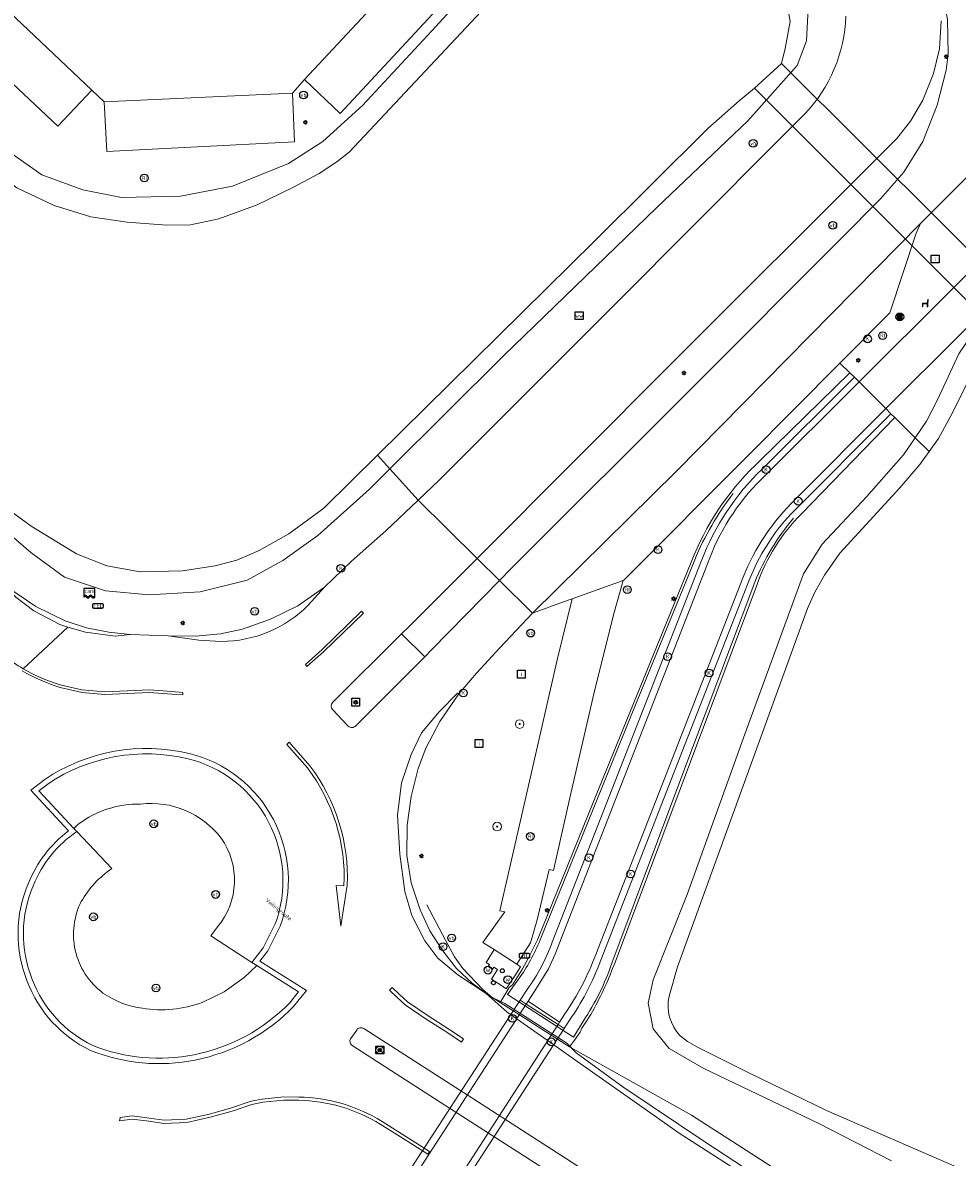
# Model space of a CAD drawing. Header units: metres. Extents: x 73718 to 76933, y 443658 to 446696.
# Tile 147 of 161: x 75872 to 75959, y 445458 to 445563. Entities that reach past the tile are written whole.
import ezdxf
from ezdxf.enums import TextEntityAlignment as Align

# ---------------------------------------------------------------- set-up
doc = ezdxf.new("R2010")
doc.units = ezdxf.units.M
for name, color, linetype, lineweight in [('B-WE-GK-BESCHOEIING-G', 130, 'GK-BESCHOEIING-SO', 18), ('B-WE-GR-BEPLANTING_CULTUUR_HEESTERS-GV', 90, 'Continuous', 18), ('B-WE-GR-BOOM-S', 90, 'Continuous', 25), ('B-WE-IE-MEUBILAIR-S', 7, 'Continuous', 25), ('B-WE-IE-MEUBILAIR_WEGMEUBILAIR-G', 7, 'Continuous', 18), ('B-WE-IE-MEUBILAIR_WEGMEUBILAIR-S', 7, 'Continuous', 25), ('B-WE-IE-MEUBILAIR_WEGMEUBILAIR_AFVALBAK-S', 7, 'Continuous', 25), ('B-WE-KW-KUNSTWERK_DUIKER-GV', 170, 'Continuous', 18), ('B-WE-KW-KUNSTWERK_TUNNEL-GV', 170, 'Continuous', 18), ('B-WE-OG-TERREIN_OEVER-GV', 7, 'Continuous', 18), ('B-WE-OG-TOPOGRAFIE-T18', 10, 'Continuous', 18), ('B-WE-OG-WATER_SLOOT-GV', 120, 'Continuous', 18), ('B-WE-OG-WEG-GV', 7, 'Continuous', 18), ('B-WE-RI-HWA_GOOT_LIJNGOOT-G', 150, 'Continuous', 18), ('B-WE-VH-GESLOTENVERHARDING_ASFALT-GV', 10, 'Continuous', 18), ('B-WE-VH-GESLOTENVERHARDING_BETON-GV', 10, 'Continuous', 18), ('B-WE-VH-HALFVERHARDING_GRASBETONSTEEN-GV', 130, 'Continuous', 18), ('B-WE-VH-OPENVERHARDING_BETONELEMENT-GV', 30, 'Continuous', 18), ('B-WE-VH-OPENVERHARDING_BETONSTRAATSTEEN-GV', 30, 'Continuous', 18), ('X-XX-AL-VERWIJZING-S', 7, 'Continuous', 25)]:
    doc.layers.add(name, color=color, linetype=linetype, lineweight=lineweight)
doc.styles.add('NLCS-ISO', font='NLCS-ISO.ttf')
doc.styles.add('NLCS-ISO-M200-T18', font='NLCS-ISO.ttf', dxfattribs={"height": 0.36})
doc.linetypes.add('GK-BESCHOEIING-SO', pattern='A,18,-3,[1,NLCS.SHX,S=0.6,R=0,X=0,Y=0],-3', length=24)

# ---------------------------------------------------------------- blocks, each defined once
blk = doc.blocks.new('SIE-WEG_AFVALBAK-SO')
h = blk.add_hatch(color=256)
h.dxf.hatch_style = 1
h.paths.add_polyline_path([(-0.864, -0.864), (0.864, -0.864), (0.864, 0.864), (-0.864, 0.864)])
for points in [[(-1.152, -1.152), (1.152, -1.152), (1.152, 1.152), (-1.152, 1.152)], [(-0.864, -0.864), (0.864, -0.864), (0.864, 0.864), (-0.864, 0.864)]]:
    blk.add_lwpolyline(points, close=True)
blk.add_circle((0, 0), 1.8)
blk = doc.blocks.new('SIE-MEUBILAIR_BORD_INFORMATIE-SO')
at = {"flags": 128}
blk.add_lwpolyline([(-1.8, 1.8), (1.8, 1.8), (1.8, -1.8), (-1.8, -1.8)], close=True, dxfattribs=at)
at = {"style": 'NLCS-ISO'}
blk.add_text('i', height=1.8, dxfattribs=at).set_placement((0, 0), align=Align.MIDDLE_CENTER)
blk = doc.blocks.new('SIE-MEUBILAIR_BORD_WEGWIJZER-SO')
at = {"flags": 128}
blk.add_lwpolyline([(-1.8, 1.8), (1.8, 1.8), (1.8, -1.8), (-1.8, -1.8)], close=True, dxfattribs=at)
at = {"style": 'NLCS-ISO'}
blk.add_text('ww', height=1.8, dxfattribs=at).set_placement((0, 0), align=Align.MIDDLE_CENTER)
blk = doc.blocks.new('SIE-MEUBILAIR_BORD_VERKEER-SO')
at = {"flags": 128}
blk.add_lwpolyline([(-1.8, 1.8), (1.8, 1.8), (1.8, -1.8), (-1.8, -1.8)], close=True, dxfattribs=at)
at = {"style": 'NLCS-ISO'}
blk.add_text('vb', height=1.8, dxfattribs=at).set_placement((0, 0), align=Align.MIDDLE_CENTER)
blk = doc.blocks.new('SAL-VERWIJZING_SYMBOOL-SO')
at = {"color": 0, "linetype": 'ByBlock', "lineweight": -2}
blk.add_circle((0, 0), 0.9, dxfattribs=at)
at = {"color": 0, "linetype": 'ByBlock', "lineweight": -2, "style": 'NLCS-ISO'}
blk.add_attdef('SYMBOOL', (2.5, -2.5), '', height=1.8, dxfattribs=at)
blk = doc.blocks.new('SIE-MEUBILAIR_KAST_RIOOL-SO')
at = {"flags": 128}
blk.add_lwpolyline([(-2, -1), (2, -1, 0.414214), (2.5, -0.5), (2.5, 0.5, 0.414214), (2, 1), (-2, 1, 0.414214), (-2.5, 0.5), (-2.5, -0.5, 0.414214)], format="xyb", close=True, dxfattribs=at)
at = {"style": 'NLCS-ISO'}
blk.add_text('RI', height=1.8, dxfattribs=at).set_placement((0, 0), align=Align.MIDDLE_CENTER)
blk = doc.blocks.new('SIE-MEUBILAIR_KAST_TELECOM-SO')
at = {"flags": 128}
blk.add_lwpolyline([(-2, -1), (2, -1, 0.414214), (2.5, -0.5), (2.5, 0.5, 0.414214), (2, 1), (-2, 1, 0.414214), (-2.5, 0.5), (-2.5, -0.5, 0.414214)], format="xyb", close=True, dxfattribs=at)
at = {"style": 'NLCS-ISO'}
blk.add_text('TEL', height=1.8, dxfattribs=at).set_placement((0, 0), align=Align.MIDDLE_CENTER)
blk = doc.blocks.new('SIE-MEUBILAIR_PAAL_LICHTMAST-SO')
for points in [[(-0.62, 0), (-1, 0)], [(-0.71, 0.71), (-0.44, 0.44)], [(0, 1), (0, 0.62)], [(0.44, 0.44), (0.71, 0.71)], [(1, 0), (0.62, 0)], [(-0.71, -0.71), (-0.44, -0.44)], [(0, -0.62), (0, -1)], [(0.44, -0.44), (0.71, -0.71)]]:
    blk.add_lwpolyline(points)
blk.add_circle((0, 0), 0.5)
blk = doc.blocks.new('SIE-MEUBILAIR_PAAL_VERKEERSBORD-SO')
blk.add_circle((0, 0), 1.8)
at = {"style": 'NLCS-ISO'}
blk.add_text('vb', height=1.8, dxfattribs=at).set_placement((0, 0), align=Align.MIDDLE_CENTER)
blk = doc.blocks.new('SIE-MEUBILAIR_PAAL_PORTAAL-SO')
blk.add_circle((0, 0), 1.8)
at = {"style": 'NLCS-ISO'}
blk.add_text('pt', height=1.8, dxfattribs=at).set_placement((0, 0), align=Align.MIDDLE_CENTER)
blk = doc.blocks.new('SIE-MEUBILAIR_PUT_KOLK-SO')
blk.add_circle((0, 0), 1.8)
at = {"style": 'NLCS-ISO'}
blk.add_text('K', height=1.8, dxfattribs=at).set_placement((0, 0), align=Align.MIDDLE_CENTER)
blk = doc.blocks.new('SIE-MEUBILAIR_PUT_RIOOLPUT-SO')
blk.add_circle((0, 0), 1.8)
at = {"style": 'NLCS-ISO'}
blk.add_text('RI', height=1.8, dxfattribs=at).set_placement((0, 0), align=Align.MIDDLE_CENTER)
blk = doc.blocks.new('SIE-MEUBILAIR_PUT_WATERLEIDINGPUT-SO')
blk.add_circle((0, 0), 1.8)
at = {"style": 'NLCS-ISO'}
blk.add_text('W', height=1.8, dxfattribs=at).set_placement((0, 0), align=Align.MIDDLE_CENTER)
blk = doc.blocks.new('SIE-MEUBILAIR_SENSOR_CAMERA-SO')
for p, q in [((2.5, 1.25), (-2.5, 1.25)), ((-2.5, 1.25), (-2.5, -2.8125)), ((2.5, -2.8125), (2.5, 1.25))]:
    blk.add_line(p, q)
for centre, start, end in [((-1.875, -2.65625), 36.8698976, 143.1301024), ((-1.875, -2.96875), 36.8698976, 143.1301024), ((-1.875, -3.28125), 36.8698976, 143.1301024), ((-0.625, -1.71875), 216.8698976, 323.1301024), ((-0.625, -2.03125), 216.8698976, 323.1301024), ((-0.625, -2.34375), 216.8698976, 323.1301024), ((0.625, -2.65625), 36.8698976, 143.1301024), ((0.625, -2.96875), 36.8698976, 143.1301024), ((0.625, -3.28125), 36.8698976, 143.1301024), ((1.875, -1.71875), 216.8698976, 323.1301024), ((1.875, -2.03125), 216.8698976, 323.1301024), ((1.875, -2.34375), 216.8698976, 323.1301024)]:
    blk.add_arc(centre, 0.78125, start, end)
at = {"style": 'NLCS-ISO'}
blk.add_text('cam', height=1.8, dxfattribs=at).set_placement((0, 0), align=Align.MIDDLE_CENTER)
blk = doc.blocks.new('SIE-WEG_ZITBANK-SO')
at = {"color": 0, "linetype": 'ByBlock', "lineweight": 18}
blk.add_lwpolyline([(-0.91, -1.63), (-0.91, -0.2), (1.09, -0.2), (1.09, -1.63), (1.29, -1.63), (1.29, -0.21), (1.54, 1.78), (1.33, 1.78), (1.11, 0), (-1.11, 0), (-1.11, -1.63)], close=True, dxfattribs=at)
blk = doc.blocks.new('SGR-BOOM_GBKN-SO')
at = {"linetype": 'ByBlock', "lineweight": 18}
h = blk.add_hatch(color=0, dxfattribs=at)
h.dxf.hatch_style = 1
edge = h.paths.add_edge_path()
edge.add_arc((0, 0), 0.25, 0, 360)
at = {"color": 0, "linetype": 'ByBlock', "lineweight": 18}
for radius in [2, 0.25]:
    blk.add_circle((0, 0), radius, dxfattribs=at)
at = {"color": 0, "linetype": 'ByBlock', "lineweight": 18, "style": 'NLCS-ISO'}
blk.add_attdef('SOORT', (2.5, 0), '', height=1.5, dxfattribs=at)

msp = doc.modelspace()

# ---------------------------------------------------------------- linework, layer by layer
at = {"layer": 'B-WE-GK-BESCHOEIING-G', "flags": 128}
for points in [[(75920.72, 445568.883), (75919.278, 445568.494), (75918.068, 445567.726), (75916.634, 445566.35), (75902.526, 445551.286), (75901.385, 445550.394), (75899.745, 445549.331), (75897.315, 445548.024), (75894.006, 445546.405), (75890.464, 445545.133), (75887.821, 445544.554), (75885.649, 445544.545), (75881.981, 445544.807), (75878.607, 445545.31), (75875.206, 445546.363), (75871.742, 445547.984), (75869.289, 445549.812), (75863.564, 445554.756), (75846.402, 445570.519), (75844.444, 445572.377)], [(75942.546, 445559.515), (75942.894, 445560.904), (75943.338, 445563.393), (75943.09, 445564.852), (75942.255, 445566.239), (75941.665, 445567.037), (75940.745, 445567.73)], [(75868.047, 445520.525), (75870.318, 445518.697), (75873.076, 445516.663), (75877.271, 445514.091), (75880.075, 445512.996), (75883.162, 445512.44), (75887.084, 445512.523), (75890.109, 445512.979), (75892.116, 445513.517), (75894.179, 445514.408), (75896.923, 445515.937), (75900.168, 445518.329), (75905.145, 445523.241), (75925.227, 445543.061), (75935.73, 445553.476), (75938.611, 445556.051), (75940.059, 445557.236), (75942.546, 445559.515)], [(75932.132, 445473.143), (75932.931, 445475.859), (75944.962, 445509.023), (75945.618, 445510.56), (75946.523, 445512.124), (75947.953, 445514.148), (75953.489, 445520.22), (75955.348, 445522.37), (75956.207, 445523.564), (75957.079, 445524.776), (75958.4, 445527.22), (75960.489, 445531.427), (75961.538, 445533.191), (75962.699, 445534.569)], [(75946.71, 445462.537), (75939.534, 445466.04), (75934.78, 445468.42), (75933.838, 445468.937), (75933.152, 445469.471)]]:
    msp.add_lwpolyline(points, dxfattribs=at)
at = {"layer": 'B-WE-GK-BESCHOEIING-G'}
msp.add_lwpolyline([(75933.152, 445469.471, -0.2474441), (75932.132, 445473.143)], format="xyb", dxfattribs=at)
at = {"layer": 'B-WE-GR-BEPLANTING_CULTUUR_HEESTERS-GV'}
for points in [[(75883.209, 445490.931, 0.1680706), (75877.443, 445489.061)], [(75890.666, 445487.773, 0.2643098), (75883.209, 445490.931)], [(75890.342, 445479.564, 0.3401531), (75890.666, 445487.773)], [(75880.548, 445484.944, 0.1148236), (75877.716, 445481.897)], [(75877.716, 445481.897, 0.1728465), (75877.159, 445477.394)], [(75877.159, 445477.394, 0.1779936), (75879.728, 445473.428)], [(75879.728, 445473.428, 0.1228812), (75883.378, 445472.015)], [(75883.378, 445472.015, 0.1289409), (75888.917, 445472.544)]]:
    msp.add_lwpolyline(points, format="xyb", dxfattribs=at)
at = {"layer": 'B-WE-GR-BEPLANTING_CULTUUR_HEESTERS-GV', "flags": 128}
for points in [[(75877.443, 445489.061), (75877.018, 445488.675)], [(75877.018, 445488.675), (75877.301, 445488.376), (75880.548, 445484.944)], [(75888.917, 445472.544), (75890.962, 445473.551), (75892.803, 445474.873), (75893.977, 445475.966), (75893.515, 445476.257), (75889.721, 445478.725), (75890.342, 445479.564)]]:
    msp.add_lwpolyline(points, dxfattribs=at)
at = {"layer": 'B-WE-IE-MEUBILAIR_WEGMEUBILAIR-G'}
for points in [[(75934.507, 445513.551, -0.0661954), (75938.074, 445519.673)], [(75943.649, 445517.388, 0.0779691), (75940.067, 445511.478)], [(75918.211, 445474.702, 0.0559482), (75920.198, 445478.354)], [(75926.839, 445476.194, -0.0682425), (75924.207, 445470.855)]]:
    msp.add_lwpolyline(points, format="xyb", dxfattribs=at)
at = {"layer": 'B-WE-IE-MEUBILAIR_WEGMEUBILAIR-G', "flags": 128}
for points in [[(75920.198, 445478.354), (75928.64, 445499.115), (75934.507, 445513.551)], [(75940.067, 445511.478), (75933.14, 445493.002), (75926.839, 445476.194)], [(75909.704, 445481.589), (75911.433, 445478.328), (75912.282, 445476.771), (75913.055, 445475.702), (75914.881, 445473.746), (75915.75, 445473.027), (75916.926, 445472.446), (75922.671, 445468.795), (75923.535, 445467.903), (75927.863, 445464.739), (75935.636, 445459.528), (75942.244, 445455.207), (75948.949, 445450.916), (75952.357, 445448.786), (75956.22, 445446.852)], [(75924.207, 445470.855), (75923.274, 445469.334), (75917.178, 445473.288), (75918.211, 445474.702)]]:
    msp.add_lwpolyline(points, dxfattribs=at)
at = {"layer": 'B-WE-KW-KUNSTWERK_DUIKER-GV', "flags": 128}
msp.add_lwpolyline([(75942.546, 445559.515), (75940.059, 445557.236), (75962.699, 445534.569), (75965.122, 445536.994)], close=True, dxfattribs=at)
at = {"layer": 'B-WE-KW-KUNSTWERK_TUNNEL-GV', "flags": 128}
msp.add_lwpolyline([(75921.858, 445470.501), (75918.913, 445472.41), (75918.364, 445472.766), (75905.865, 445453.496), (75906.446, 445453.126), (75909.44, 445451.22), (75909.97, 445450.883), (75922.424, 445470.134)], close=True, dxfattribs=at)
at = {"layer": 'B-WE-OG-TERREIN_OEVER-GV', "flags": 128}
for points in [[(75846.402, 445570.519), (75863.564, 445554.756), (75869.289, 445549.812), (75871.742, 445547.984), (75875.206, 445546.363), (75878.607, 445545.31), (75881.981, 445544.807), (75885.649, 445544.545), (75887.821, 445544.554), (75890.464, 445545.133), (75894.006, 445546.405), (75897.315, 445548.024), (75899.745, 445549.331), (75901.385, 445550.394), (75902.526, 445551.286), (75916.634, 445566.35)], [(75916.395, 445569.351), (75910.188, 445562.522), (75903.754, 445555.615), (75900.081, 445552.287), (75896.919, 445550.234), (75891.719, 445548.152), (75886.899, 445547.225), (75881.43, 445547.112), (75877.866, 445547.804), (75874.081, 445549.205), (75871.564, 445550.949), (75869.144, 445553.165), (75862.146, 445559.473), (75848.92, 445571.198)], [(75943.338, 445563.393), (75942.894, 445560.904), (75942.546, 445559.515), (75940.059, 445557.236), (75938.611, 445556.051), (75935.73, 445553.476), (75925.227, 445543.061), (75905.145, 445523.241), (75906.292, 445521.97), (75916.84, 445532.473), (75930.968, 445546.152), (75939.443, 445554.183), (75944.006, 445559.322), (75944.853, 445561.61), (75945.019, 445564.588)], [(75991.952, 445561.479), (75992.85, 445561.553), (75994.403, 445561.423), (75992.541, 445562.685), (75990.667, 445562.405), (75988.378, 445561.512), (75985.143, 445559.124), (75968.052, 445542.556), (75960.554, 445534.994), (75958.954, 445532.611), (75956.991, 445528.348), (75955.967, 445526.39), (75954.92, 445524.843)], [(75954.92, 445524.843), (75956.207, 445523.564), (75957.079, 445524.776), (75958.4, 445527.22), (75960.489, 445531.427), (75961.538, 445533.191), (75962.699, 445534.569), (75965.122, 445536.994), (75986.927, 445558.86)], [(75954.92, 445524.843), (75953.847, 445523.258), (75950.411, 445519.389), (75946.317, 445515.001), (75944.572, 445512.236), (75939.163, 445497.403), (75933.8, 445482.536), (75930.673, 445474.635), (75930.188, 445472.497), (75930.66, 445470.126), (75932.152, 445468.282), (75935.365, 445466.431), (75946.008, 445461.352), (75952.739, 445457.895)], [(75932.132, 445473.143), (75932.931, 445475.859), (75944.962, 445509.023), (75945.618, 445510.56), (75946.523, 445512.124), (75947.953, 445514.148), (75953.489, 445520.22), (75955.348, 445522.37), (75956.207, 445523.564), (75954.92, 445524.843)], [(75866.905, 445519.499), (75873.035, 445514.211), (75876.161, 445511.924), (75879.967, 445510.688), (75884.016, 445510.298), (75888.736, 445510.585), (75893.068, 445511.663), (75896.392, 445513.474), (75899.611, 445515.792), (75904.391, 445520.077), (75906.292, 445521.97), (75905.145, 445523.241), (75900.168, 445518.329), (75896.923, 445515.937), (75894.179, 445514.408), (75892.116, 445513.517), (75890.109, 445512.979), (75887.084, 445512.523), (75883.162, 445512.44), (75880.075, 445512.996), (75877.271, 445514.091), (75873.076, 445516.663), (75870.318, 445518.697)], [(75962.966, 445455.489), (75946.71, 445462.537), (75939.534, 445466.04), (75934.78, 445468.42), (75933.838, 445468.937), (75933.152, 445469.471)]]:
    msp.add_lwpolyline(points, dxfattribs=at)
at = {"layer": 'B-WE-OG-TERREIN_OEVER-GV'}
msp.add_lwpolyline([(75933.152, 445469.471, -0.2474441), (75932.132, 445473.143)], format="xyb", dxfattribs=at)
at = {"layer": 'B-WE-OG-WATER_SLOOT-GV', "flags": 128}
for points in [[(75916.634, 445566.35), (75902.526, 445551.286), (75901.385, 445550.394), (75899.745, 445549.331), (75897.315, 445548.024), (75894.006, 445546.405), (75890.464, 445545.133), (75887.821, 445544.554), (75885.649, 445544.545), (75881.981, 445544.807), (75878.607, 445545.31), (75875.206, 445546.363), (75871.742, 445547.984), (75869.289, 445549.812), (75863.564, 445554.756), (75846.402, 445570.519)], [(75866.905, 445519.499), (75867.369, 445519.893), (75868.047, 445520.525), (75870.318, 445518.697), (75873.076, 445516.663), (75877.271, 445514.091), (75880.075, 445512.996), (75883.162, 445512.44), (75887.084, 445512.523), (75890.109, 445512.979), (75892.116, 445513.517), (75894.179, 445514.408), (75896.923, 445515.937), (75900.168, 445518.329), (75905.145, 445523.241), (75925.227, 445543.061), (75935.73, 445553.476), (75938.611, 445556.051), (75940.059, 445557.236), (75942.546, 445559.515), (75942.894, 445560.904), (75943.338, 445563.393)], [(75986.927, 445558.86), (75965.122, 445536.994), (75962.699, 445534.569), (75961.538, 445533.191), (75960.489, 445531.427), (75958.4, 445527.22), (75957.079, 445524.776), (75956.207, 445523.564), (75955.348, 445522.37), (75953.489, 445520.22), (75947.953, 445514.148), (75946.523, 445512.124), (75945.618, 445510.56), (75944.962, 445509.023), (75932.931, 445475.859), (75932.132, 445473.143)], [(75933.152, 445469.471), (75933.838, 445468.937), (75934.78, 445468.42), (75939.534, 445466.04), (75946.71, 445462.537), (75962.966, 445455.489)]]:
    msp.add_lwpolyline(points, dxfattribs=at)
at = {"layer": 'B-WE-OG-WATER_SLOOT-GV'}
msp.add_lwpolyline([(75932.132, 445473.143, 0.2474441), (75933.152, 445469.471)], format="xyb", dxfattribs=at)
at = {"layer": 'B-WE-OG-WEG-GV', "flags": 128}
for points in [[(75926.886, 445582.306), (75924.844, 445568.867), (75926.653, 445569.944), (75928.94, 445570.549), (75935.89, 445570.165), (75940.144, 445569.863), (75942.147, 445568.879), (75944.032, 445567.026), (75945.019, 445564.588), (75944.853, 445561.61), (75944.006, 445559.322), (75939.443, 445554.183), (75930.968, 445546.152), (75916.84, 445532.473), (75906.292, 445521.97), (75908.904, 445519.071), (75910.872, 445520.939), (75927.13, 445537.204), (75942.183, 445552.304), (75944.686, 445554.82)], [(75918.782, 445573.311), (75901.686, 445554.868), (75898.381, 445558.014), (75897.266, 445556.76), (75897.463, 445552.237), (75880.075, 445551.347), (75879.854, 445555.956), (75878.696, 445557.041), (75875.559, 445553.715), (75848.212, 445579.446)], [(75848.92, 445571.198), (75862.146, 445559.473), (75869.144, 445553.165), (75871.564, 445550.949), (75874.081, 445549.205), (75877.866, 445547.804), (75881.43, 445547.112), (75886.899, 445547.225), (75891.719, 445548.152), (75896.919, 445550.234), (75900.081, 445552.287), (75903.754, 445555.615), (75910.188, 445562.522), (75916.395, 445569.351)], [(75957.32, 445563.455), (75957.164, 445560.874), (75956.604, 445558.566), (75955.631, 445556.1), (75954.49, 445554.167), (75953.232, 445552.56), (75951.179, 445550.522), (75932.64, 445532.003), (75914.364, 445513.666), (75916.425, 445511.626), (75917.508, 445512.734), (75934.49, 445529.68), (75948.018, 445543.246), (75951.721, 445546.988), (75953.869, 445549.458), (75955.631, 445552.291), (75956.941, 445555.634), (75957.774, 445558.874), (75957.965, 445560.378), (75957.915, 445563.593)], [(75960.405, 445549.694), (75955.422, 445544.697), (75955.005, 445543.806), (75952.564, 445536.409), (75947.958, 445531.771), (75948.877, 445530.856), (75949.288, 445530.472), (75949.722, 445530.014), (75966.523, 445546.748)], [(75940.616, 445522.78), (75948.877, 445530.856), (75947.958, 445531.771), (75939.434, 445523.186), (75927.982, 445511.7), (75927.879, 445511.633), (75926.977, 445508.46), (75925.179, 445501.125), (75922.959, 445491.504), (75921.422, 445484.782), (75921.042, 445484.869), (75919.923, 445480.214), (75919.302, 445478.065), (75918.03, 445476.111), (75918.38, 445475.862), (75917.845, 445475.027), (75917.046, 445473.821), (75916.635, 445474.115), (75915.706, 445474.717), (75916.263, 445475.61), (75915.904, 445475.814), (75915.798, 445475.632), (75915.387, 445475.897), (75915.514, 445476.079), (75915.216, 445476.244), (75915.956, 445477.449), (75914.91, 445478.113), (75916.92, 445480.941), (75916.466, 445481.027), (75918.975, 445491.962), (75921.818, 445504.407), (75923.172, 445509.947), (75922.374, 445509.661), (75919.481, 445508.601), (75916.466, 445505.385), (75914.319, 445503.046), (75912.673, 445501.129), (75910.924, 445498.584), (75909.619, 445496.1), (75908.907, 445494.206), (75908.248, 445491.614), (75907.891, 445488.964), (75907.853, 445486.153), (75908.269, 445483.623), (75909.105, 445481.117), (75909.991, 445479.194), (75911.184, 445477.32), (75912.466, 445475.705), (75913.902, 445474.335), (75915.206, 445473.376), (75916.5, 445472.543), (75916.923, 445473.259), (75917.339, 445473.949), (75917.633, 445474.196), (75918.554, 445475.658), (75919.167, 445476.738), (75919.97, 445478.341), (75926.045, 445493.34), (75934.451, 445514.002)], [(75952.739, 445457.895), (75946.008, 445461.352), (75935.365, 445466.431), (75932.152, 445468.282), (75930.66, 445470.126), (75930.188, 445472.497), (75930.673, 445474.635), (75933.8, 445482.536), (75939.163, 445497.403), (75944.572, 445512.236), (75946.317, 445515.001), (75950.411, 445519.389), (75953.847, 445523.258), (75954.92, 445524.843), (75953.04, 445526.712), (75944.392, 445517.807)], [(75871.002, 445510.905), (75873.523, 445509.221), (75876.234, 445507.905), (75878.217, 445507.255), (75880.26, 445506.837), (75882.243, 445506.621), (75885.771, 445506.506), (75888.281, 445506.481), (75890.616, 445506.691), (75892.632, 445507.114), (75895.237, 445508.041), (75897.779, 445509.29), (75900.23, 445511.019), (75902.74, 445513.431), (75905.912, 445516.23), (75908.904, 445519.071), (75906.292, 445521.97), (75904.391, 445520.077), (75899.611, 445515.792), (75896.392, 445513.474), (75893.068, 445511.663), (75888.736, 445510.585), (75884.016, 445510.298), (75879.967, 445510.688), (75876.161, 445511.924), (75873.035, 445514.211), (75866.905, 445519.499)], [(75940.292, 445511.266), (75935.146, 445497.557), (75927.105, 445476.201), (75926.822, 445475.484)], [(75946.561, 445454.176), (75934.2, 445462.111), (75922.928, 445468.432), (75916.5, 445472.543), (75915.206, 445473.376), (75917.151, 445471.669), (75921.169, 445468.838), (75923.069, 445467.5), (75929.097, 445463.257), (75933.084, 445460.451), (75945.48, 445452.493)], [(75924.556, 445470.9), (75924.061, 445470.165), (75923.912, 445469.803), (75923.376, 445469.06), (75922.928, 445468.432), (75934.2, 445462.111), (75946.561, 445454.176)]]:
    msp.add_lwpolyline(points, dxfattribs=at)
for points in [[(75952.204, 445527.563), (75952.679, 445527.063), (75953.04, 445526.712), (75954.92, 445524.843), (75955.967, 445526.39), (75956.991, 445528.348), (75958.954, 445532.611), (75960.554, 445534.994), (75968.052, 445542.556), (75985.143, 445559.124), (75988.378, 445561.512), (75990.667, 445562.405), (75992.541, 445562.685), (75989.625, 445564.663), (75988.425, 445563.7), (75985.967, 445561.298), (75972.243, 445547.522), (75959.042, 445534.369)], [(75916.425, 445511.626), (75914.364, 445513.666), (75908.088, 445507.369), (75907.378, 445506.678), (75909.518, 445504.568), (75910.174, 445505.23)]]:
    msp.add_lwpolyline(points, close=True, dxfattribs=at)
at = {"layer": 'B-WE-OG-WEG-GV'}
for points in [[(75944.686, 445554.82, 0.1836562), (75948.511, 445563.886)], [(75934.451, 445514.002, -0.1064195), (75940.616, 445522.78)], [(75944.392, 445517.807, 0.1123904), (75940.292, 445511.266)], [(75926.822, 445475.484, -0.0432428), (75924.556, 445470.9)]]:
    msp.add_lwpolyline(points, format="xyb", dxfattribs=at)
at = {"layer": 'B-WE-RI-HWA_GOOT_LIJNGOOT-G', "flags": 128}
msp.add_lwpolyline([(75922.001, 445470.724), (75919.079, 445472.668)], dxfattribs=at)
at = {"layer": 'B-WE-VH-GESLOTENVERHARDING_ASFALT-GV', "flags": 128}
for points in [[(75937.197, 445591.308), (75943.046, 445585.953), (75943.636, 445585.449), (75948.798, 445579.869), (75952.287, 445576.177), (75953.851, 445574.278), (75956.152, 445570.445), (75957.277, 445567.278), (75957.915, 445563.593), (75957.965, 445560.378), (75957.774, 445558.874), (75956.941, 445555.634), (75955.631, 445552.291), (75953.869, 445549.458), (75951.721, 445546.988), (75948.018, 445543.246), (75934.49, 445529.68), (75917.508, 445512.734), (75916.425, 445511.626), (75919.481, 445508.601), (75932.814, 445521.756), (75955.422, 445544.697), (75960.405, 445549.694)], [(75869.826, 445565.428), (75878.696, 445557.041), (75879.854, 445555.956), (75897.266, 445556.76), (75898.381, 445558.014), (75915.497, 445576.406)], [(75944.686, 445554.82), (75942.183, 445552.304), (75927.13, 445537.204), (75910.872, 445520.939), (75908.904, 445519.071), (75914.364, 445513.666), (75932.64, 445532.003), (75951.179, 445550.522), (75953.232, 445552.56), (75954.49, 445554.167), (75955.631, 445556.1), (75956.604, 445558.566), (75957.164, 445560.874), (75957.32, 445563.455)], [(75979.765, 445560.155), (75975.885, 445556.115), (75966.523, 445546.748), (75949.722, 445530.014)], [(75872.335, 445503.461), (75876.489, 445507.321), (75875.734, 445507.545), (75873.325, 445508.82), (75871.65, 445510.086), (75869.163, 445512.467), (75867.548, 445514.222), (75866.486, 445515.129), (75861.992, 445518.963), (75855.668, 445524.776), (75847.526, 445533.22), (75829.103, 445552.997)], [(75949.722, 445530.014), (75952.204, 445527.563), (75959.042, 445534.369)], [(75952.204, 445527.563), (75949.722, 445530.014), (75940.658, 445520.993)], [(75943.834, 445519.15), (75952.204, 445527.563)], [(75901, 445500.348), (75907.378, 445506.678), (75908.088, 445507.369), (75914.364, 445513.666), (75908.904, 445519.071), (75905.912, 445516.23), (75902.74, 445513.431), (75900.23, 445511.019), (75898.731, 445509.333)], [(75935.696, 445513.169), (75922.171, 445478.539), (75921.602, 445477.027), (75920.963, 445475.66), (75919.852, 445473.863), (75919.079, 445472.668), (75918.913, 445472.41), (75921.858, 445470.501), (75922.001, 445470.724), (75922.5, 445471.499)], [(75907.204, 445486.274), (75907.009, 445489.9), (75907.377, 445492.881), (75908.251, 445495.519), (75909.228, 445497.516), (75910.852, 445499.458), (75912.542, 445501.208), (75912.673, 445501.129), (75914.319, 445503.046), (75916.466, 445505.385), (75919.481, 445508.601), (75916.425, 445511.626), (75910.174, 445505.23), (75909.518, 445504.568), (75903.074, 445498.12)], [(75925.342, 445476.985), (75938.986, 445511.949)], [(75890.684, 445505.983), (75888.591, 445506.093), (75885.771, 445506.506), (75882.243, 445506.621), (75880.853, 445506.488), (75878.102, 445506.843), (75876.489, 445507.321), (75872.335, 445503.461)], [(75875.765, 445501.969), (75877.785, 445501.503), (75879.894, 445501.318), (75881.98, 445501.403), (75884.025, 445501.493), (75886.086, 445501.355), (75887.119, 445501.27), (75887.127, 445501.03), (75886.094, 445501.115), (75884.033, 445501.254), (75881.989, 445501.163), (75879.903, 445501.078), (75877.794, 445501.263), (75875.774, 445501.729)], [(75902.361, 445498.215), (75901.001, 445499.65)], [(75898.661, 445494.272), (75896.742, 445496.453), (75896.967, 445496.651), (75898.894, 445494.462)], [(75876.545, 445488.45), (75873.044, 445492.218), (75874.355, 445493.216)], [(75903.884, 445470.128), (75914.839, 445463.1), (75924.998, 445456.561), (75925.791, 445456.065), (75925.751, 445455.898), (75936.48, 445449.141), (75941.272, 445446.107), (75945.48, 445452.493), (75933.084, 445460.451), (75929.097, 445463.257), (75923.069, 445467.5), (75921.169, 445468.838), (75917.151, 445471.669), (75915.206, 445473.376), (75912.589, 445475.107), (75910.725, 445476.657), (75909.514, 445478.248), (75908.33, 445480.611), (75907.671, 445482.833), (75907.204, 445486.274)], [(75902.342, 445483.43), (75901.74, 445479.625), (75901.306, 445483.393), (75902.039, 445483.359)], [(75896.132, 445479.623), (75894.983, 445477.349)], [(75894.983, 445477.349), (75894.245, 445476.388), (75898.579, 445473.654), (75897.381, 445472.169)], [(75902.638, 445469.196), (75903.217, 445469.998)], [(75923.988, 445454.953), (75911.807, 445462.757), (75902.804, 445468.553)], [(75897.848, 445463.497), (75896.472, 445463.508), (75894.519, 445463.311), (75893.524, 445463.11), (75891.701, 445462.498), (75889.658, 445461.917), (75887.482, 445461.448), (75885.372, 445461.352), (75883.966, 445461.546), (75882.431, 445461.749), (75881.272, 445461.579), (75881.334, 445461.891), (75882.429, 445462.052)], [(75882.429, 445462.052), (75884.006, 445461.843), (75885.386, 445461.653), (75887.443, 445461.746), (75889.585, 445462.208), (75891.612, 445462.785), (75893.446, 445463.4), (75894.474, 445463.608), (75896.458, 445463.808), (75897.852, 445463.797)], [(75905.564, 445461.542), (75907.435, 445460.353), (75909.96, 445458.749), (75909.802, 445458.494), (75907.274, 445460.1), (75905.405, 445461.288)]]:
    msp.add_lwpolyline(points, dxfattribs=at)
at = {"layer": 'B-WE-VH-GESLOTENVERHARDING_ASFALT-GV'}
for points in [[(75948.511, 445563.886, -0.1836562), (75944.686, 445554.82)], [(75940.658, 445520.993, 0.1116582), (75935.696, 445513.169)], [(75938.986, 445511.949, -0.1043233), (75943.834, 445519.15)], [(75898.731, 445509.333, -0.196824), (75890.684, 445505.983)], [(75869.057, 445506.044, 0.0680967), (75872.335, 445503.461)], [(75875.774, 445501.729, -0.06264), (75872.259, 445503.271)], [(75872.335, 445503.461, 0.0605905), (75875.765, 445501.969)], [(75901.001, 445499.65, -0.3890019), (75901, 445500.348)], [(75903.074, 445498.12, -0.4210519), (75902.361, 445498.215)], [(75874.355, 445493.216, -0.2100151), (75887.721, 445495.602)], [(75887.721, 445495.602, -0.2173845), (75895.503, 445489.486)], [(75902.039, 445483.359, 0.1751641), (75898.661, 445494.272)], [(75898.894, 445494.462, -0.1741174), (75902.342, 445483.43)], [(75872.836, 445483.608, -0.1357328), (75876.545, 445488.45)], [(75895.503, 445489.486, -0.2129005), (75896.132, 445479.623)], [(75872.718, 445474.509, -0.2009673), (75872.836, 445483.608)], [(75922.5, 445471.499, 0.0609621), (75925.342, 445476.985)], [(75878.585, 445468.113, -0.1933075), (75872.718, 445474.509)], [(75897.381, 445472.169, -0.1514111), (75888.274, 445467.223)], [(75903.217, 445469.998, -0.4312671), (75903.884, 445470.128)], [(75902.804, 445468.553, -0.3633017), (75902.638, 445469.196)], [(75888.274, 445467.223, -0.1462334), (75878.585, 445468.113)], [(75905.405, 445461.288, 0.1333738), (75897.848, 445463.497)], [(75897.852, 445463.797, -0.1335418), (75905.564, 445461.542)]]:
    msp.add_lwpolyline(points, format="xyb", dxfattribs=at)
at = {"layer": 'B-WE-VH-GESLOTENVERHARDING_ASFALT-GV', "flags": 128}
for points in [[(75947.958, 445531.771), (75952.564, 445536.409), (75955.005, 445543.806), (75955.422, 445544.697), (75932.814, 445521.756), (75919.481, 445508.601), (75922.374, 445509.661), (75923.172, 445509.947), (75927.879, 445511.633), (75927.982, 445511.7), (75939.434, 445523.186)], [(75900.147, 445505.009), (75898.603, 445503.668), (75898.48, 445503.859), (75900.016, 445505.249), (75903.67, 445508.795), (75903.842, 445508.603)], [(75913.116, 445469.172), (75912.92, 445468.882), (75911.647, 445469.74), (75909.553, 445471.075), (75907.694, 445472.348), (75906.945, 445473.03), (75906.252, 445473.697), (75906.495, 445473.949), (75907.185, 445473.285), (75907.912, 445472.623), (75909.745, 445471.367), (75911.839, 445470.033)], [(75921.858, 445470.501), (75918.913, 445472.41), (75906.446, 445453.126), (75909.44, 445451.22)]]:
    msp.add_lwpolyline(points, close=True, dxfattribs=at)
at = {"layer": 'B-WE-VH-GESLOTENVERHARDING_BETON-GV', "flags": 128}
for points in [[(75940.749, 445521.951), (75949.288, 445530.472), (75948.877, 445530.856), (75940.616, 445522.78)], [(75940.658, 445520.993), (75949.722, 445530.014)], [(75949.722, 445530.014), (75949.288, 445530.472), (75940.749, 445521.951)], [(75952.679, 445527.063), (75952.204, 445527.563), (75943.834, 445519.15)], [(75944.392, 445517.807), (75953.04, 445526.712), (75952.679, 445527.063), (75943.427, 445517.795)], [(75943.427, 445517.795), (75952.679, 445527.063)], [(75934.451, 445514.002), (75926.045, 445493.34), (75919.97, 445478.341), (75919.167, 445476.738), (75918.554, 445475.658), (75917.633, 445474.196), (75917.339, 445473.949), (75916.923, 445473.259), (75916.5, 445472.543), (75922.928, 445468.432), (75923.376, 445469.06), (75923.912, 445469.803), (75924.061, 445470.165), (75924.556, 445470.9)], [(75919.012, 445473.766), (75918.364, 445472.766), (75918.913, 445472.41), (75919.079, 445472.668), (75919.852, 445473.863), (75920.963, 445475.66), (75921.602, 445477.027), (75922.171, 445478.539), (75935.696, 445513.169)], [(75921.315, 445478.145), (75935.147, 445513.487)], [(75935.147, 445513.487), (75921.315, 445478.145)], [(75938.986, 445511.949), (75925.342, 445476.985)], [(75939.559, 445511.654), (75932.569, 445493.809), (75925.603, 445475.921)], [(75925.603, 445475.921), (75932.569, 445493.809), (75939.559, 445511.654)], [(75900.23, 445511.019), (75897.779, 445509.29), (75895.237, 445508.041), (75892.632, 445507.114), (75890.616, 445506.691), (75888.281, 445506.481), (75885.771, 445506.506), (75888.591, 445506.093), (75890.684, 445505.983)], [(75898.731, 445509.333), (75900.23, 445511.019)], [(75926.822, 445475.484), (75927.105, 445476.201), (75935.146, 445497.557), (75940.292, 445511.266)], [(75874.645, 445492.809), (75873.786, 445492.155), (75877.018, 445488.675)], [(75877.018, 445488.675), (75877.443, 445489.061)], [(75880.548, 445484.944), (75877.301, 445488.376)], [(75890.342, 445479.564), (75889.721, 445478.725), (75893.515, 445476.257), (75894.557, 445477.616), (75895.673, 445479.823)], [(75897.007, 445472.502), (75897.837, 445473.53), (75893.977, 445475.966), (75892.803, 445474.873), (75890.962, 445473.551), (75888.917, 445472.544)], [(75922.978, 445470.992), (75922.424, 445470.134), (75921.858, 445470.501), (75918.913, 445472.41), (75918.364, 445472.766), (75919.012, 445473.766)], [(75922.5, 445471.499), (75922.001, 445470.724), (75921.858, 445470.501), (75922.424, 445470.134), (75922.978, 445470.992)]]:
    msp.add_lwpolyline(points, dxfattribs=at)
at = {"layer": 'B-WE-VH-GESLOTENVERHARDING_BETON-GV'}
for points in [[(75940.616, 445522.78, 0.1064195), (75934.451, 445514.002)], [(75935.147, 445513.487, -0.1096362), (75940.749, 445521.951)], [(75940.749, 445521.951, 0.1096362), (75935.147, 445513.487)], [(75935.696, 445513.169, -0.1116582), (75940.658, 445520.993)], [(75943.834, 445519.15, 0.1043233), (75938.986, 445511.949)], [(75943.427, 445517.795, 0.0942334), (75939.559, 445511.654)], [(75939.559, 445511.654, -0.0942334), (75943.427, 445517.795)], [(75940.292, 445511.266, -0.1123904), (75944.392, 445517.807)], [(75890.684, 445505.983, 0.196824), (75898.731, 445509.333)], [(75887.603, 445495.116, 0.2097811), (75874.645, 445492.809)], [(75895.06, 445489.255, 0.2172886), (75887.603, 445495.116)], [(75877.443, 445489.061, -0.1680706), (75883.209, 445490.931)], [(75883.209, 445490.931, -0.2643098), (75890.666, 445487.773)], [(75895.673, 445479.823, 0.2122518), (75895.06, 445489.255)], [(75877.301, 445488.376, 0.1490652), (75873.297, 445483.415)], [(75890.666, 445487.773, -0.3401531), (75890.342, 445479.564)], [(75877.716, 445481.897, -0.1148236), (75880.548, 445484.944)], [(75873.297, 445483.415, 0.2012348), (75873.184, 445474.691)], [(75877.159, 445477.394, -0.1728465), (75877.716, 445481.897)], [(75919.012, 445473.766, 0.0712281), (75921.315, 445478.145)], [(75921.315, 445478.145, -0.0712281), (75919.012, 445473.766)], [(75879.728, 445473.428, -0.1779936), (75877.159, 445477.394)], [(75925.342, 445476.985, -0.0609621), (75922.5, 445471.499)], [(75925.603, 445475.921, -0.0579367), (75922.978, 445470.992)], [(75922.978, 445470.992, 0.0579367), (75925.603, 445475.921)], [(75924.556, 445470.9, 0.0432428), (75926.822, 445475.484)], [(75873.184, 445474.691, 0.1931945), (75878.786, 445468.571)], [(75883.378, 445472.015, -0.1228812), (75879.728, 445473.428)], [(75888.917, 445472.544, -0.1289409), (75883.378, 445472.015)], [(75888.175, 445467.713, 0.1511962), (75897.007, 445472.502)], [(75878.786, 445468.571, 0.145931), (75888.175, 445467.713)]]:
    msp.add_lwpolyline(points, format="xyb", dxfattribs=at)
at = {"layer": 'B-WE-VH-GESLOTENVERHARDING_BETON-GV', "flags": 128}
for points in [[(75878.217, 445507.255), (75876.234, 445507.905), (75873.523, 445509.221), (75871.002, 445510.905), (75870.866, 445510.967), (75869.163, 445512.467), (75871.65, 445510.086), (75873.325, 445508.82), (75875.734, 445507.545), (75876.489, 445507.321), (75878.102, 445506.843), (75880.853, 445506.488), (75882.243, 445506.621), (75880.26, 445506.837)], [(75909.619, 445496.1), (75910.924, 445498.584), (75912.673, 445501.129), (75912.542, 445501.208), (75910.852, 445499.458), (75909.228, 445497.516), (75908.251, 445495.519), (75907.377, 445492.881), (75907.009, 445489.9), (75907.204, 445486.274), (75907.671, 445482.833), (75908.33, 445480.611), (75909.514, 445478.248), (75910.725, 445476.657), (75912.589, 445475.107), (75915.206, 445473.376), (75913.902, 445474.335), (75912.466, 445475.705), (75911.184, 445477.32), (75909.991, 445479.194), (75909.105, 445481.117), (75908.269, 445483.623), (75907.853, 445486.153), (75907.891, 445488.964), (75908.248, 445491.614), (75908.907, 445494.206)], [(75915.956, 445477.449), (75915.216, 445476.244), (75915.514, 445476.079), (75915.387, 445475.897), (75915.798, 445475.632), (75915.904, 445475.814), (75916.263, 445475.61), (75915.706, 445474.717), (75916.635, 445474.115), (75917.046, 445473.821), (75917.845, 445475.027), (75918.38, 445475.862), (75918.03, 445476.111)], [(75918.913, 445472.41), (75918.364, 445472.766), (75905.865, 445453.496), (75906.446, 445453.126)], [(75921.858, 445470.501), (75909.44, 445451.22), (75909.97, 445450.883), (75922.424, 445470.134)]]:
    msp.add_lwpolyline(points, close=True, dxfattribs=at)
at = {"layer": 'B-WE-VH-HALFVERHARDING_GRASBETONSTEEN-GV', "flags": 128}
msp.add_lwpolyline([(75927.879, 445511.633), (75923.172, 445509.947), (75921.818, 445504.407), (75918.975, 445491.962), (75916.466, 445481.027), (75916.92, 445480.941), (75914.91, 445478.113), (75915.956, 445477.449), (75918.03, 445476.111), (75919.302, 445478.065), (75919.923, 445480.214), (75921.042, 445484.869), (75921.422, 445484.782), (75922.959, 445491.504), (75925.179, 445501.125), (75926.977, 445508.46)], close=True, dxfattribs=at)
at = {"layer": 'B-WE-VH-OPENVERHARDING_BETONELEMENT-GV', "flags": 128}
for points in [[(75900.147, 445505.009), (75903.842, 445508.603), (75903.67, 445508.795), (75900.016, 445505.249), (75898.48, 445503.859), (75898.603, 445503.668)], [(75913.116, 445469.172), (75911.839, 445470.033), (75909.745, 445471.367), (75907.912, 445472.623), (75907.185, 445473.285), (75906.495, 445473.949), (75906.252, 445473.697), (75906.945, 445473.03), (75907.694, 445472.348), (75909.553, 445471.075), (75911.647, 445469.74), (75912.92, 445468.882)]]:
    msp.add_lwpolyline(points, close=True, dxfattribs=at)
at = {"layer": 'B-WE-VH-OPENVERHARDING_BETONELEMENT-GV'}
for points in [[(75872.335, 445503.461, -0.0680967), (75869.057, 445506.044)], [(75872.259, 445503.271, 0.06264), (75875.774, 445501.729)], [(75875.765, 445501.969, -0.0605905), (75872.335, 445503.461)], [(75887.721, 445495.602, 0.2100151), (75874.355, 445493.216)], [(75874.645, 445492.809, -0.2097811), (75887.603, 445495.116)], [(75887.603, 445495.116, -0.2172886), (75895.06, 445489.255)], [(75895.503, 445489.486, 0.2173845), (75887.721, 445495.602)], [(75898.661, 445494.272, -0.1751641), (75902.039, 445483.359)], [(75902.342, 445483.43, 0.1741174), (75898.894, 445494.462)], [(75876.545, 445488.45, 0.1357328), (75872.836, 445483.608)], [(75895.06, 445489.255, -0.2122518), (75895.673, 445479.823)], [(75896.132, 445479.623, 0.2129005), (75895.503, 445489.486)], [(75873.297, 445483.415, -0.1490652), (75877.301, 445488.376)], [(75872.836, 445483.608, 0.2009673), (75872.718, 445474.509)], [(75873.184, 445474.691, -0.2012348), (75873.297, 445483.415)], [(75872.718, 445474.509, 0.1933075), (75878.585, 445468.113)], [(75878.786, 445468.571, -0.1931945), (75873.184, 445474.691)], [(75897.007, 445472.502, -0.1511962), (75888.175, 445467.713)], [(75888.274, 445467.223, 0.1514111), (75897.381, 445472.169)], [(75888.175, 445467.713, -0.145931), (75878.786, 445468.571)], [(75878.585, 445468.113, 0.1462334), (75888.274, 445467.223)], [(75897.848, 445463.497, -0.1333738), (75905.405, 445461.288)], [(75905.564, 445461.542, 0.1335418), (75897.852, 445463.797)]]:
    msp.add_lwpolyline(points, format="xyb", dxfattribs=at)
at = {"layer": 'B-WE-VH-OPENVERHARDING_BETONELEMENT-GV', "flags": 128}
for points in [[(75875.774, 445501.729), (75877.794, 445501.263), (75879.903, 445501.078), (75881.989, 445501.163), (75884.033, 445501.254), (75886.094, 445501.115), (75887.127, 445501.03), (75887.119, 445501.27), (75886.086, 445501.355), (75884.025, 445501.493), (75881.98, 445501.403), (75879.894, 445501.318), (75877.785, 445501.503), (75875.765, 445501.969)], [(75898.894, 445494.462), (75896.967, 445496.651), (75896.742, 445496.453), (75898.661, 445494.272)], [(75874.355, 445493.216), (75873.044, 445492.218), (75876.545, 445488.45)], [(75877.301, 445488.376), (75877.018, 445488.675), (75873.786, 445492.155), (75874.645, 445492.809)], [(75902.039, 445483.359), (75901.306, 445483.393), (75901.74, 445479.625), (75902.342, 445483.43)], [(75895.673, 445479.823), (75894.557, 445477.616), (75893.515, 445476.257), (75893.977, 445475.966), (75897.837, 445473.53), (75897.007, 445472.502)], [(75894.983, 445477.349), (75896.132, 445479.623)], [(75897.381, 445472.169), (75898.579, 445473.654), (75894.245, 445476.388), (75894.983, 445477.349)], [(75882.429, 445462.052), (75881.334, 445461.891), (75881.272, 445461.579), (75882.431, 445461.749), (75883.966, 445461.546), (75885.372, 445461.352), (75887.482, 445461.448), (75889.658, 445461.917), (75891.701, 445462.498), (75893.524, 445463.11), (75894.519, 445463.311), (75896.472, 445463.508), (75897.848, 445463.497)], [(75897.852, 445463.797), (75896.458, 445463.808), (75894.474, 445463.608), (75893.446, 445463.4), (75891.612, 445462.785), (75889.585, 445462.208), (75887.443, 445461.746), (75885.386, 445461.653), (75884.006, 445461.843), (75882.429, 445462.052)], [(75905.405, 445461.288), (75907.274, 445460.1), (75909.802, 445458.494), (75909.96, 445458.749), (75907.435, 445460.353), (75905.564, 445461.542)]]:
    msp.add_lwpolyline(points, dxfattribs=at)
at = {"layer": 'B-WE-VH-OPENVERHARDING_BETONSTRAATSTEEN-GV', "flags": 128}
for points in [[(75717.707, 445709.671), (75713.729, 445705.475), (75714.062, 445705.16), (75741.487, 445679.165), (75741.989, 445678.729), (75771.955, 445651.76), (75843.224, 445584.271), (75848.212, 445579.446), (75875.559, 445553.715), (75878.696, 445557.041), (75869.826, 445565.428), (75851.63, 445582.429), (75825.415, 445607.087), (75762.135, 445667.757)], [(75915.497, 445576.406), (75898.381, 445558.014), (75901.686, 445554.868), (75918.782, 445573.311)], [(75897.266, 445556.76), (75879.854, 445555.956), (75880.075, 445551.347), (75897.463, 445552.237)]]:
    msp.add_lwpolyline(points, close=True, dxfattribs=at)
for points in [[(75909.518, 445504.568), (75907.378, 445506.678), (75901, 445500.348)], [(75903.074, 445498.12), (75909.518, 445504.568)], [(75901.001, 445499.65), (75902.361, 445498.215)], [(75903.217, 445469.998), (75902.638, 445469.196)], [(75923.988, 445454.953), (75924.998, 445456.561), (75914.839, 445463.1), (75903.884, 445470.128)], [(75902.804, 445468.553), (75911.807, 445462.757), (75923.988, 445454.953)]]:
    msp.add_lwpolyline(points, dxfattribs=at)
at = {"layer": 'B-WE-VH-OPENVERHARDING_BETONSTRAATSTEEN-GV'}
for points in [[(75901, 445500.348, 0.3890019), (75901.001, 445499.65)], [(75902.361, 445498.215, 0.4210519), (75903.074, 445498.12)], [(75903.884, 445470.128, 0.4312671), (75903.217, 445469.998)], [(75902.638, 445469.196, 0.3633017), (75902.804, 445468.553)]]:
    msp.add_lwpolyline(points, format="xyb", dxfattribs=at)

# ---------------------------------------------------------------- block references
at = {"layer": 'B-WE-GR-BOOM-S', "xscale": 0.2, "yscale": 0.2, "zscale": 0.2}
for p in [(75918.305, 445498.339), (75916.222, 445488.835)]:
    msp.add_blockref('SGR-BOOM_GBKN-SO', p, dxfattribs=at)
at = {"layer": 'B-WE-IE-MEUBILAIR-S', "xscale": 0.2, "yscale": 0.2, "zscale": 0.2}
for name, p in [('SIE-MEUBILAIR_PAAL_LICHTMAST-SO', (75957.794, 445560.15)), ('SIE-MEUBILAIR_PAAL_VERKEERSBORD-SO', (75898.298, 445556.595)), ('SIE-MEUBILAIR_PAAL_LICHTMAST-SO', (75898.467, 445554.066)), ('SIE-MEUBILAIR_PAAL_VERKEERSBORD-SO', (75939.926, 445552.119)), ('SIE-MEUBILAIR_PUT_RIOOLPUT-SO', (75883.554, 445548.898)), ('SIE-MEUBILAIR_PAAL_VERKEERSBORD-SO', (75947.29, 445544.518)), ('SIE-MEUBILAIR_BORD_INFORMATIE-SO', (75956.775, 445541.4)), ('SIE-MEUBILAIR_BORD_WEGWIJZER-SO', (75923.809, 445536.155)), ('SIE-MEUBILAIR_PUT_KOLK-SO', (75950.521, 445534.003)), ('SIE-MEUBILAIR_PUT_RIOOLPUT-SO', (75951.904, 445534.305)), ('SIE-MEUBILAIR_PAAL_LICHTMAST-SO', (75949.645, 445532.021)), ('SIE-MEUBILAIR_PAAL_LICHTMAST-SO', (75933.509, 445530.856)), ('SIE-MEUBILAIR_PUT_KOLK-SO', (75941.121, 445521.889)), ('SIE-MEUBILAIR_PUT_KOLK-SO', (75944.09, 445518.972)), ('SIE-MEUBILAIR_PUT_KOLK-SO', (75931.11, 445514.49)), ('SIE-MEUBILAIR_PUT_KOLK-SO', (75901.752, 445512.755)), ('SIE-MEUBILAIR_SENSOR_CAMERA-SO', (75878.46, 445510.641)), ('SIE-MEUBILAIR_PUT_RIOOLPUT-SO', (75928.266, 445510.779)), ('SIE-MEUBILAIR_KAST_TELECOM-SO', (75879.265, 445509.276)), ('SIE-MEUBILAIR_PAAL_LICHTMAST-SO', (75932.548, 445509.942)), ('SIE-MEUBILAIR_PAAL_VERKEERSBORD-SO', (75893.774, 445508.772)), ('SIE-MEUBILAIR_PAAL_LICHTMAST-SO', (75887.111, 445507.706)), ('SIE-MEUBILAIR_PAAL_VERKEERSBORD-SO', (75919.326, 445506.758)), ('SIE-MEUBILAIR_PUT_KOLK-SO', (75932.014, 445504.583)), ('SIE-MEUBILAIR_BORD_INFORMATIE-SO', (75918.462, 445502.959)), ('SIE-MEUBILAIR_PUT_KOLK-SO', (75935.841, 445503.063)), ('SIE-MEUBILAIR_PUT_KOLK-SO', (75913.092, 445501.21)), ('SIE-MEUBILAIR_BORD_VERKEER-SO', (75903.116, 445500.36)), ('SIE-MEUBILAIR_PAAL_LICHTMAST-SO', (75903.116, 445500.36)), ('SIE-MEUBILAIR_BORD_INFORMATIE-SO', (75914.55, 445496.535)), ('SIE-MEUBILAIR_PAAL_VERKEERSBORD-SO', (75884.431, 445489.098)), ('SIE-MEUBILAIR_PUT_RIOOLPUT-SO', (75919.292, 445487.924)), ('SIE-MEUBILAIR_PAAL_LICHTMAST-SO', (75909.211, 445486.125)), ('SIE-MEUBILAIR_PUT_KOLK-SO', (75924.717, 445485.968)), ('SIE-MEUBILAIR_PUT_KOLK-SO', (75928.574, 445484.455)), ('SIE-MEUBILAIR_PAAL_VERKEERSBORD-SO', (75890.164, 445482.554)), ('SIE-MEUBILAIR_PAAL_LICHTMAST-SO', (75920.843, 445481.097)), ('SIE-MEUBILAIR_PAAL_VERKEERSBORD-SO', (75878.847, 445480.479)), ('SIE-MEUBILAIR_PUT_KOLK-SO', (75911.215, 445477.718)), ('SIE-MEUBILAIR_PAAL_VERKEERSBORD-SO', (75912.007, 445478.527)), ('SIE-MEUBILAIR_KAST_RIOOL-SO', (75918.751, 445476.877)), ('SIE-MEUBILAIR_PUT_WATERLEIDINGPUT-SO', (75915.376, 445475.547)), ('SIE-MEUBILAIR_PUT_WATERLEIDINGPUT-SO', (75917.209, 445474.657)), ('SIE-MEUBILAIR_PAAL_VERKEERSBORD-SO', (75884.642, 445473.888)), ('SIE-MEUBILAIR_PUT_KOLK-SO', (75917.634, 445471.085)), ('SIE-MEUBILAIR_BORD_VERKEER-SO', (75905.359, 445468.148)), ('SIE-MEUBILAIR_PAAL_PORTAAL-SO', (75905.359, 445468.148)), ('SIE-MEUBILAIR_PUT_KOLK-SO', (75921.225, 445468.906)), ('SIE-MEUBILAIR_PAAL_LICHTMAST-SO', (75905.359, 445468.148))]:
    msp.add_blockref(name, p, dxfattribs=at)
at = {"layer": 'B-WE-IE-MEUBILAIR_WEGMEUBILAIR-S', "xscale": 0.2, "yscale": 0.2, "zscale": 0.2}
msp.add_blockref('SIE-WEG_ZITBANK-SO', (75955.819, 445537.302), dxfattribs=at)
at = {"layer": 'B-WE-IE-MEUBILAIR_WEGMEUBILAIR_AFVALBAK-S', "xscale": 0.2, "yscale": 0.2, "zscale": 0.2}
msp.add_blockref('SIE-WEG_AFVALBAK-SO', (75953.498, 445536.04), dxfattribs=at)
at = {"layer": 'X-XX-AL-VERWIJZING-S', "xscale": 0.2, "yscale": 0.2, "zscale": 0.2}
for p in [(75916.702, 445475.489), (75915.876, 445474.379)]:
    msp.add_blockref('SAL-VERWIJZING_SYMBOOL-SO', p, dxfattribs=at)

# ---------------------------------------------------------------- texts
at = {"layer": 'B-WE-OG-TOPOGRAFIE-T18', "style": 'NLCS-ISO-M200-T18'}
msp.add_text('Veilingroute', height=0.36, rotation=320.8, dxfattribs=at).set_placement((75895.964, 445481.13), align=Align.MIDDLE)

doc.saveas('drawing.dxf')
